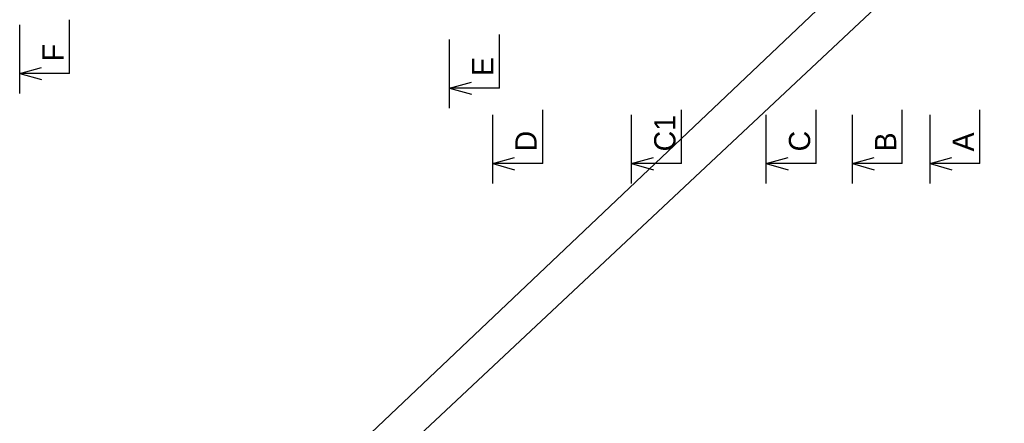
# Model space of a CAD drawing. Header units: millimetres. Extents: x 160938 to 520640, y 9197 to 248394.
# Tile 64 of 137: x 192876 to 204927, y 106919 to 111861. Entities that reach past the tile are written whole.
import ezdxf

# ---------------------------------------------------------------- set-up
doc = ezdxf.new("R2010")
doc.units = ezdxf.units.MM
doc.header["$LTSCALE"] = 10
doc.layers.add('tenka', color=253, linetype='Continuous', lineweight=9)
doc.layers.add('VZT Odvod', color=5, linetype='Continuous', lineweight=35)
doc.styles.add('ROMAND', font='IC-SIMPLEX.SHX', dxfattribs={"width": 0.8})

# ---------------------------------------------------------------- blocks, each defined once
blk = doc.blocks.new('vd')
at = {"layer": 'tenka', "color": 8}
for p, q in [((195159, 104891), (208425, 117474)), ((195159, 104891), (208425, 117474)), ((208361, 116703), (195497, 104646)), ((208361, 116703), (195497, 104646))]:
    blk.add_line(p, q, dxfattribs=at)
blk = doc.blocks.new('*U2616')
at = {"color": 0, "linetype": 'ByBlock', "lineweight": -2}
for p, q in [((940.96, 0), (940.96, 1010.32)), ((0, 0), (413.1, 114.81)), ((0, 0), (413.1, -114.81))]:
    blk.add_line(p, q, dxfattribs=at)
at = {"color": 3, "linetype": 'ByBlock', "lineweight": -2}
blk.add_line((940.96, 0), (0, 0), dxfattribs=at)
at = {"color": 0, "linetype": 'ByBlock', "lineweight": -2, "style": 'ROMAND'}
blk.add_text('A', height=400, rotation=90, dxfattribs=at).set_placement((826.21, 229.62))
blk = doc.blocks.new('*U2617')
at = {"color": 0, "linetype": 'ByBlock', "lineweight": -2}
for p, q in [((940.96, 0), (940.96, 1010.32)), ((0, 0), (413.1, 114.81)), ((0, 0), (413.1, -114.81))]:
    blk.add_line(p, q, dxfattribs=at)
at = {"color": 3, "linetype": 'ByBlock', "lineweight": -2}
blk.add_line((940.96, 0), (0, 0), dxfattribs=at)
at = {"color": 0, "linetype": 'ByBlock', "lineweight": -2, "style": 'ROMAND'}
blk.add_text('B', height=400, rotation=90, dxfattribs=at).set_placement((826.21, 229.62))
blk = doc.blocks.new('*U2618')
at = {"color": 0, "linetype": 'ByBlock', "lineweight": -2}
for p, q in [((940.96, 0), (940.96, 1010.32)), ((0, 0), (413.1, 114.81)), ((0, 0), (413.1, -114.81))]:
    blk.add_line(p, q, dxfattribs=at)
at = {"color": 3, "linetype": 'ByBlock', "lineweight": -2}
blk.add_line((940.96, 0), (0, 0), dxfattribs=at)
at = {"color": 0, "linetype": 'ByBlock', "lineweight": -2, "style": 'ROMAND'}
blk.add_text('C', height=400, rotation=90, dxfattribs=at).set_placement((826.21, 229.62))
blk = doc.blocks.new('*U2619')
at = {"color": 0, "linetype": 'ByBlock', "lineweight": -2}
for p, q in [((940.96, 0), (940.96, 1010.32)), ((0, 0), (413.1, 114.81)), ((0, 0), (413.1, -114.81))]:
    blk.add_line(p, q, dxfattribs=at)
at = {"color": 3, "linetype": 'ByBlock', "lineweight": -2}
blk.add_line((940.96, 0), (0, 0), dxfattribs=at)
at = {"color": 0, "linetype": 'ByBlock', "lineweight": -2, "style": 'ROMAND'}
blk.add_text('D', height=400, rotation=90, dxfattribs=at).set_placement((826.21, 229.62))
blk = doc.blocks.new('*U2620')
at = {"color": 0, "linetype": 'ByBlock', "lineweight": -2}
for p, q in [((940.96, 0), (940.96, 1010.32)), ((0, 0), (413.1, 114.81)), ((0, 0), (413.1, -114.81))]:
    blk.add_line(p, q, dxfattribs=at)
at = {"color": 3, "linetype": 'ByBlock', "lineweight": -2}
blk.add_line((940.96, 0), (0, 0), dxfattribs=at)
at = {"color": 0, "linetype": 'ByBlock', "lineweight": -2, "style": 'ROMAND'}
blk.add_text('E', height=400, rotation=90, dxfattribs=at).set_placement((826.21, 229.62))
blk = doc.blocks.new('*U2621')
at = {"color": 0, "linetype": 'ByBlock', "lineweight": -2}
for p, q in [((940.96, 0), (940.96, 1010.32)), ((0, 0), (413.1, 114.81)), ((0, 0), (413.1, -114.81))]:
    blk.add_line(p, q, dxfattribs=at)
at = {"color": 3, "linetype": 'ByBlock', "lineweight": -2}
blk.add_line((940.96, 0), (0, 0), dxfattribs=at)
at = {"color": 0, "linetype": 'ByBlock', "lineweight": -2, "style": 'ROMAND'}
blk.add_text('F', height=400, rotation=90, dxfattribs=at).set_placement((826.21, 229.62))
blk = doc.blocks.new('*U3145')
at = {"color": 0, "linetype": 'ByBlock', "lineweight": -2}
for p, q in [((940.96, 0), (940.96, 1010.32)), ((0, 0), (413.1, 114.81)), ((0, 0), (413.1, -114.81))]:
    blk.add_line(p, q, dxfattribs=at)
at = {"color": 3, "linetype": 'ByBlock', "lineweight": -2}
blk.add_line((940.96, 0), (0, 0), dxfattribs=at)
at = {"color": 0, "linetype": 'ByBlock', "lineweight": -2, "style": 'ROMAND'}
blk.add_text('C1', height=400, rotation=90, dxfattribs=at).set_placement((826.21, 229.62))

msp = doc.modelspace()

# ---------------------------------------------------------------- linework, layer by layer
at = {"color": 3}
for p, q in [((192876, 110959.4), (192876, 111797.8)), ((198135.4, 110779.5), (198135.4, 111618)), ((198665.5, 109856.2), (198665.5, 110694.7)), ((200364.7, 109856.2), (200364.7, 110694.7)), ((202013.8, 109856.2), (202013.8, 110694.7)), ((203066.9, 109856.2), (203066.9, 110694.7)), ((204017.6, 109856.2), (204017.6, 110694.7))]:
    msp.add_line(p, q, dxfattribs=at)

# ---------------------------------------------------------------- block references
at = {"color": 3, "xscale": 0.65, "yscale": 0.65, "zscale": 0.65, "rotation": 360}
for name, p in [('*U2621', (192876, 111202.8)), ('*U2620', (198135.4, 111022.9)), ('*U2619', (198665.5, 110099.6)), ('*U3145', (200364.7, 110099.6)), ('*U2618', (202013.8, 110099.6)), ('*U2617', (203066.9, 110099.6)), ('*U2616', (204017.6, 110099.6))]:
    msp.add_blockref(name, p, dxfattribs=at)
at = {"layer": 'VZT Odvod'}
msp.add_blockref('vd', (0, 0), dxfattribs=at)

doc.saveas('drawing.dxf')
